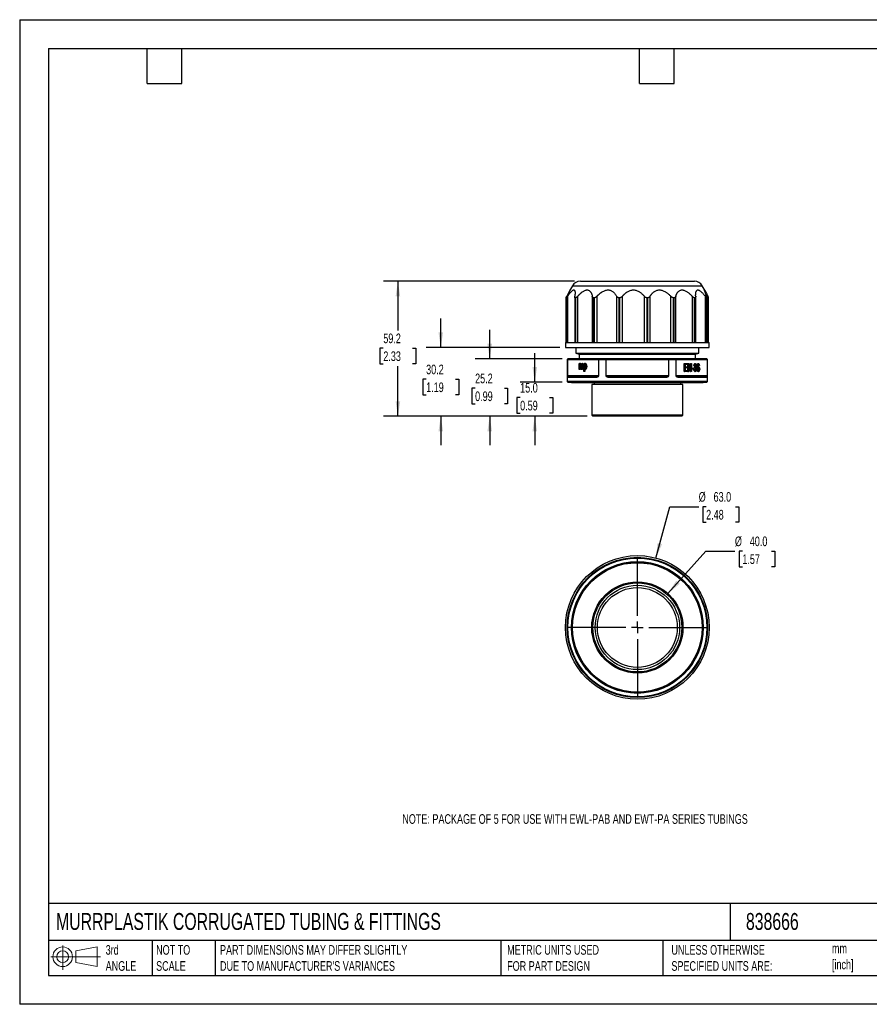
# Model space of a CAD drawing. Header units: millimetres. Extents: x 0 to 559, y 0 to 432.
# Tile 1 of 5: x 0 to 373, y 0 to 432. Entities that reach past the tile are written whole.
import ezdxf

# ---------------------------------------------------------------- set-up
doc = ezdxf.new("R2010")
doc.units = ezdxf.units.MM
doc.header["$LTSCALE"] = 2
doc.linetypes.add('CENTERX2', pattern=[20.32, 12.7, -2.54, 2.54, -2.54])
doc.layers.add('CENTER', color=40, linetype='CENTERX2')
doc.layers.add('DIMENSIONS', color=140, linetype='Continuous', lineweight=25)
doc.layers.add('TEXT', color=140, linetype='Continuous', lineweight=25)
doc.styles.add('SLDTEXTSTYLE0', font='TXT', dxfattribs={"width": 0.7})
doc.dimstyles.new('SLDDIMSTYLE0', dxfattribs={"dimtxt": 4.316016, "dimasz": 6.604, "dimexe": 0, "dimexo": 0.0625, "dimgap": 1.079004, "dimtad": 0, "dimtih": 1, "dimtoh": 1, "dimdec": 1, "dimrnd": 1e-09, "dimzin": 4, "dimdsep": 46, "dimtxsty": 'SLDTEXTSTYLE0', "dimsah": 1, "dimcen": 0, "dimadec": 0, "dimazin": 1, "dimtfac": 1, "dimtdec": 1, "dimtofl": 0, "dimtmove": 0, "dimatfit": 3, "dimfxl": 0, "dimfrac": 2, "dimtolj": 1, "dimtzin": 12, "dimarcsym": 0})
doc.dimstyles.new('SLDDIMSTYLE1', dxfattribs={"dimtxt": 4.316016, "dimasz": 6.604, "dimexe": 0, "dimexo": 0.0625, "dimgap": 1.079004, "dimtad": 0, "dimtih": 1, "dimtoh": 1, "dimdec": 1, "dimrnd": 1e-09, "dimzin": 4, "dimdsep": 46, "dimtxsty": 'SLDTEXTSTYLE0', "dimsah": 1, "dimcen": 0.09, "dimadec": 0, "dimazin": 1, "dimtfac": 1, "dimtdec": 1, "dimtmove": 0, "dimatfit": 0, "dimfxl": 0, "dimfrac": 2, "dimtolj": 1, "dimtzin": 12, "dimarcsym": 0})
doc.dimstyles.new('SLDDIMSTYLE2', dxfattribs={"dimtxt": 4.316016, "dimasz": 6.604, "dimexe": 0, "dimexo": 0.0625, "dimgap": 1.079004, "dimtad": 0, "dimtih": 1, "dimtoh": 1, "dimdec": 1, "dimrnd": 1e-09, "dimzin": 12, "dimdsep": 46, "dimtxsty": 'SLDTEXTSTYLE0', "dimsah": 1, "dimcen": 0.09, "dimadec": 0, "dimazin": 3, "dimtfac": 1, "dimtdec": 1, "dimtmove": 0, "dimatfit": 0, "dimfxl": 0, "dimfrac": 2, "dimtolj": 1, "dimtzin": 12, "dimarcsym": 0})
doc.dimstyles.new('SLDDIMSTYLE3', dxfattribs={"dimtxt": 4.316016, "dimasz": 6.604, "dimexe": 0, "dimexo": 0.0625, "dimgap": 1.079004, "dimtad": 0, "dimtih": 1, "dimtoh": 1, "dimdec": 1, "dimrnd": 1e-09, "dimzin": 12, "dimdsep": 46, "dimtxsty": 'SLDTEXTSTYLE0', "dimsah": 1, "dimcen": 0.09, "dimadec": 0, "dimazin": 3, "dimtfac": 1, "dimtdec": 1, "dimtofl": 0, "dimtmove": 0, "dimatfit": 3, "dimfxl": 0, "dimfrac": 2, "dimtolj": 1, "dimtzin": 12, "dimarcsym": 0})

# ---------------------------------------------------------------- blocks, each defined once
blk = doc.blocks.new('Block11')
at = {"color": 7, "linetype": 'Continuous', "lineweight": 18}
for p, q in [((5.18, 10.62), (5.18, 0)), ((10.96, 8.33), (20.35, 10.06)), ((20.35, 10.06), (20.35, 1.46)), ((0, 5.76), (21.75, 5.76)), ((10.96, 3.19), (10.96, 8.33)), ((10.96, 3.19), (20.35, 1.46))]:
    blk.add_line(p, q, dxfattribs=at)
for radius in [4.3, 2.57]:
    blk.add_circle((5.18, 5.76), radius, dxfattribs=at)
blk = doc.blocks.new('Block12')
at = {"color": 7, "linetype": 'Continuous'}
blk.add_blockref('Block11', (0, 0), dxfattribs=at)
blk = doc.blocks.new('_D')
at = {"layer": 'DIMENSIONS'}
for p, q in [((284.19, 180.16), (300.88, 198.73)), ((300.88, 198.73), (313.58, 198.73)), ((316.84, 198.73), (315.39, 198.73)), ((315.39, 198.73), (315.39, 191.87)), ((329.67, 198.73), (331.11, 198.73)), ((331.11, 198.73), (331.11, 191.87)), ((315.39, 191.87), (316.84, 191.87)), ((331.11, 191.87), (329.67, 191.87))]:
    blk.add_line(p, q, dxfattribs=at)
blk.add_solid([(284.19, 180.16), (289.36, 184.39), (287.85, 185.75)], dxfattribs=at)
at = {"layer": 'DIMENSIONS', "char_height": 4.233, "attachment_point": 1, "style": 'SLDTEXTSTYLE0'}
for s, insert in [('%%c', (313.58, 205.16)), ('40.0', (320.1, 205.16)), ('1.57', (316.84, 197.33))]:
    blk.add_mtext(s, dxfattribs=dict(at, insert=insert))
blk = doc.blocks.new('_D_1')
at = {"layer": 'DIMENSIONS'}
for p, q in [((278.97, 195.71), (285.01, 218.24)), ((285.01, 218.24), (297.71, 218.24)), ((300.97, 218.24), (299.52, 218.24)), ((299.52, 218.24), (299.52, 211.38)), ((313.8, 218.24), (315.24, 218.24)), ((315.24, 218.24), (315.24, 211.38)), ((299.52, 211.38), (300.97, 211.38)), ((315.24, 211.38), (313.8, 211.38))]:
    blk.add_line(p, q, dxfattribs=at)
blk.add_solid([(278.97, 195.71), (281.66, 201.82), (279.7, 202.35)], dxfattribs=at)
at = {"layer": 'DIMENSIONS', "char_height": 4.233, "attachment_point": 1, "style": 'SLDTEXTSTYLE0'}
for s, insert in [('%%c', (297.71, 224.66)), ('63.0', (304.23, 224.66)), ('2.48', (300.97, 216.84))]:
    blk.add_mtext(s, dxfattribs=dict(at, insert=insert))
blk = doc.blocks.new('SW_CENTERMARKSYMBOL_0')
at = {"layer": 'CENTER', "color": 0}
for p, q in [((0, 5.08), (0, 34.04)), ((-5.08, 0), (-34.04, 0)), ((0, 0), (-2.54, 0)), ((0, 0), (0, 2.54)), ((0, 0), (0, -2.54)), ((0, 0), (2.54, 0)), ((5.08, 0), (34.04, 0)), ((0, -5.08), (0, -34.04))]:
    blk.add_line(p, q, dxfattribs=at)
blk = doc.blocks.new('_D_2')
at = {"layer": 'DIMENSIONS'}
for p, q in [((225.84, 272.88), (225.84, 285.58)), ((237.83, 272.88), (219.49, 272.88)), ((219.42, 266.1), (217.97, 266.1)), ((217.97, 266.1), (217.97, 259.24)), ((232.25, 266.1), (233.7, 266.1)), ((233.7, 266.1), (233.7, 259.24)), ((217.97, 259.24), (219.42, 259.24)), ((233.7, 259.24), (232.25, 259.24)), ((248.78, 257.88), (219.49, 257.88)), ((225.84, 257.88), (225.84, 245.18))]:
    blk.add_line(p, q, dxfattribs=at)
for points in [[(225.84, 272.88), (226.85, 279.49), (224.82, 279.49)], [(225.84, 257.88), (224.82, 251.28), (226.85, 251.28)]]:
    blk.add_solid(points, dxfattribs=at)
at = {"layer": 'DIMENSIONS', "char_height": 4.233, "attachment_point": 1, "style": 'SLDTEXTSTYLE0'}
for s, insert in [('15.0', (219.42, 272.52)), ('0.59', (219.42, 264.69))]:
    blk.add_mtext(s, dxfattribs=dict(at, insert=insert))
blk = doc.blocks.new('_D_3')
at = {"layer": 'DIMENSIONS'}
for p, q in [((206.09, 283.08), (206.09, 295.78)), ((237.88, 283.08), (199.74, 283.08)), ((199.68, 270.18), (198.23, 270.18)), ((198.23, 270.18), (198.23, 263.32)), ((212.5, 270.18), (213.95, 270.18)), ((213.95, 270.18), (213.95, 263.32)), ((198.23, 263.32), (199.68, 263.32)), ((213.95, 263.32), (212.5, 263.32)), ((248.78, 257.88), (199.74, 257.88)), ((206.09, 257.88), (206.09, 245.18))]:
    blk.add_line(p, q, dxfattribs=at)
for points in [[(206.09, 283.08), (207.11, 289.69), (205.07, 289.69)], [(206.09, 257.88), (205.07, 251.28), (207.11, 251.28)]]:
    blk.add_solid(points, dxfattribs=at)
at = {"layer": 'DIMENSIONS', "char_height": 4.233, "attachment_point": 1, "style": 'SLDTEXTSTYLE0'}
for s, insert in [('25.2', (199.68, 276.61)), ('0.99', (199.68, 268.78))]:
    blk.add_mtext(s, dxfattribs=dict(at, insert=insert))
blk = doc.blocks.new('_D_4')
at = {"layer": 'DIMENSIONS'}
for p, q in [((184.62, 288.08), (184.62, 300.78)), ((236.78, 288.08), (178.27, 288.08)), ((178.21, 274.12), (176.76, 274.12)), ((176.76, 274.12), (176.76, 267.26)), ((191.04, 274.12), (192.49, 274.12)), ((192.49, 274.12), (192.49, 267.26)), ((176.76, 267.26), (178.21, 267.26)), ((192.49, 267.26), (191.04, 267.26)), ((248.78, 257.88), (178.27, 257.88)), ((184.62, 257.88), (184.62, 245.18))]:
    blk.add_line(p, q, dxfattribs=at)
for points in [[(184.62, 288.08), (185.64, 294.69), (183.61, 294.69)], [(184.62, 257.88), (183.61, 251.28), (185.64, 251.28)]]:
    blk.add_solid(points, dxfattribs=at)
at = {"layer": 'DIMENSIONS', "char_height": 4.233, "attachment_point": 1, "style": 'SLDTEXTSTYLE0'}
for s, insert in [('30.2', (178.21, 280.54)), ('1.19', (178.21, 272.71))]:
    blk.add_mtext(s, dxfattribs=dict(at, insert=insert))
blk = doc.blocks.new('_D_5')
at = {"layer": 'DIMENSIONS'}
for p, q in [((243.28, 317.08), (159.49, 317.08)), ((165.84, 317.08), (165.84, 295.57)), ((159.42, 287.74), (157.97, 287.74)), ((157.97, 287.74), (157.97, 280.89)), ((172.25, 287.74), (173.7, 287.74)), ((173.7, 287.74), (173.7, 280.89)), ((157.97, 280.89), (159.42, 280.89)), ((173.7, 280.89), (172.25, 280.89)), ((165.84, 257.88), (165.84, 279.92)), ((248.78, 257.88), (159.49, 257.88))]:
    blk.add_line(p, q, dxfattribs=at)
for points in [[(165.84, 317.08), (164.82, 310.48), (166.85, 310.48)], [(165.84, 257.88), (166.85, 264.49), (164.82, 264.49)]]:
    blk.add_solid(points, dxfattribs=at)
at = {"layer": 'DIMENSIONS', "char_height": 4.233, "attachment_point": 1, "style": 'SLDTEXTSTYLE0'}
for s, insert in [('59.2', (159.42, 294.17)), ('2.33', (159.42, 286.34))]:
    blk.add_mtext(s, dxfattribs=dict(at, insert=insert))

msp = doc.modelspace()

# ---------------------------------------------------------------- linework, layer by layer
at = {"color": 7, "linetype": 'Continuous'}
for p, q in [((0, 431.81), (0, 0.01)), ((0, 431.81), (558.8, 431.81)), ((558.8, 0.01), (0, 0.01))]:
    msp.add_line(p, q, dxfattribs=at)
for p, q in [((245.82, 317.08), (295.82, 317.08)), ((242.36, 315.08), (241.12, 312.94)), ((242.36, 315.08), (299.28, 315.08)), ((300.52, 312.94), (299.28, 315.08)), ((239.59, 309.87), (239.59, 290.28)), ((239.61, 309.83), (239.6, 309.87)), ((239.61, 309.83), (239.63, 309.83)), ((239.61, 290.28), (239.61, 309.83)), ((239.63, 309.83), (239.63, 290.28)), ((240.26, 290.28), (240.26, 310.57)), ((243.35, 310.27), (243.35, 290.28)), ((243.63, 309.83), (243.68, 309.83)), ((243.63, 290.28), (243.63, 309.83)), ((243.68, 309.83), (243.68, 290.28)), ((244.72, 290.28), (244.72, 310.57)), ((251.04, 310.57), (251.04, 290.28)), ((251.78, 309.83), (251.87, 309.83)), ((251.78, 290.28), (251.78, 309.83)), ((251.87, 309.83), (251.87, 290.28)), ((253.16, 290.28), (253.16, 310.57)), ((261.72, 310.57), (261.72, 290.28)), ((262.84, 309.83), (262.94, 309.83)), ((262.84, 290.28), (262.84, 309.83)), ((262.94, 309.83), (262.94, 290.28)), ((264.29, 290.28), (264.29, 310.57)), ((273.78, 310.57), (273.78, 290.28)), ((275.1, 309.83), (275.21, 309.83)), ((275.1, 290.28), (275.1, 309.83)), ((275.21, 309.83), (275.21, 290.28)), ((276.41, 290.28), (276.41, 310.57)), ((285.39, 310.57), (285.39, 290.28)), ((286.72, 309.83), (286.81, 309.83)), ((286.72, 290.28), (286.72, 309.83)), ((286.81, 309.83), (286.81, 290.28)), ((287.68, 290.28), (287.68, 310.57)), ((294.78, 310.57), (294.78, 290.28)), ((295.92, 309.83), (295.98, 309.83)), ((295.92, 290.28), (295.92, 309.83)), ((295.98, 309.83), (295.98, 290.28)), ((296.38, 290.28), (296.38, 310.49)), ((300.53, 310.57), (300.53, 290.28)), ((301.29, 309.83), (301.32, 309.83)), ((301.29, 290.28), (301.29, 309.83)), ((301.32, 309.83), (301.32, 290.28)), ((301.38, 290.28), (301.38, 309.94)), ((301.75, 310.57), (301.75, 290.28)), ((302.05, 290.28), (302.05, 309.87)), ((239.32, 290.28), (239.32, 288.08)), ((239.32, 290.28), (239.61, 290.28)), ((239.63, 290.28), (243.63, 290.28)), ((243.68, 290.28), (251.78, 290.28)), ((251.87, 290.28), (262.84, 290.28)), ((262.94, 290.28), (275.1, 290.28)), ((275.21, 290.28), (286.72, 290.28)), ((286.81, 290.28), (295.92, 290.28)), ((295.98, 290.28), (301.29, 290.28)), ((301.32, 290.28), (302.32, 290.28)), ((302.32, 288.08), (302.32, 290.28)), ((239.32, 288.08), (302.32, 288.08)), ((243.82, 288.08), (243.82, 285.49)), ((243.82, 285.49), (245.32, 285.08)), ((243.82, 285.49), (270.82, 285.49)), ((245.32, 285.08), (245.32, 283.08)), ((245.32, 285.08), (270.82, 285.08)), ((270.82, 285.49), (297.82, 285.49)), ((270.82, 285.08), (296.32, 285.08)), ((296.32, 285.08), (297.82, 285.49)), ((296.32, 283.08), (296.32, 285.08)), ((297.82, 285.49), (297.82, 288.08)), ((240.07, 282.78), (240.07, 273.18)), ((240.07, 282.78), (240.12, 282.78)), ((240.12, 282.78), (240.12, 275.68)), ((240.12, 282.78), (240.16, 282.78)), ((240.16, 275.68), (240.16, 282.78)), ((240.16, 282.78), (253.85, 282.78)), ((240.42, 283.08), (240.37, 283.08)), ((254.11, 283.08), (240.42, 283.08)), ((245.29, 278.42), (245.29, 280.96)), ((245.29, 280.96), (245.49, 280.96)), ((245.49, 280.96), (245.49, 280.6)), ((245.66, 280.96), (245.49, 280.96)), ((245.66, 280.96), (245.66, 280.88)), ((246.04, 281.02), (245.87, 281.02)), ((246.79, 281.02), (246.62, 281.02)), ((247.33, 277.45), (247.33, 280.96)), ((247.33, 280.96), (247.53, 280.96)), ((247.53, 280.96), (247.53, 280.63)), ((247.7, 280.96), (247.53, 280.96)), ((247.7, 280.96), (247.7, 280.9)), ((248.07, 281.02), (247.9, 281.02)), ((253.85, 282.78), (253.85, 275.68)), ((253.85, 282.78), (253.94, 282.78)), ((253.94, 275.68), (253.94, 282.78)), ((253.94, 282.78), (257, 282.78)), ((257.13, 283.08), (254.11, 283.08)), ((257, 282.78), (257, 275.68)), ((257, 282.78), (257.13, 282.78)), ((257.13, 283.08), (257.13, 282.78)), ((284.51, 283.08), (257.13, 283.08)), ((257.13, 275.68), (257.13, 282.78)), ((257.13, 282.78), (284.51, 282.78)), ((284.51, 282.78), (284.51, 283.08)), ((287.53, 283.08), (284.51, 283.08)), ((284.51, 282.78), (284.51, 275.68)), ((284.51, 282.78), (284.64, 282.78)), ((284.64, 275.68), (284.64, 282.78)), ((284.64, 282.78), (287.7, 282.78)), ((301.22, 283.08), (287.53, 283.08)), ((287.7, 282.78), (287.7, 275.68)), ((287.7, 282.78), (287.79, 282.78)), ((287.79, 275.68), (287.79, 282.78)), ((287.79, 282.78), (301.48, 282.78)), ((291.36, 277.51), (291.36, 281.01)), ((291.36, 281.01), (291.54, 281.01)), ((291.54, 277.51), (291.54, 281.01)), ((291.54, 281.01), (292.8, 281.01)), ((292.8, 281.01), (292.8, 280.59)), ((293, 277.51), (293, 281.01)), ((293, 281.01), (293.17, 281.01)), ((293.17, 277.51), (293.17, 281.01)), ((293.17, 281.01), (293.41, 281.01)), ((293.41, 281.01), (293.41, 279.57)), ((294.14, 279.57), (294.14, 281.01)), ((294.14, 281.01), (294.31, 281.01)), ((294.31, 279.57), (294.31, 281.01)), ((294.31, 281.01), (294.54, 281.01)), ((294.54, 281.01), (294.54, 277.51)), ((296.03, 281.02), (296.21, 281.02)), ((297.46, 281.02), (297.63, 281.02)), ((301.27, 283.08), (301.22, 283.08)), ((301.48, 282.78), (301.48, 275.68)), ((301.48, 282.78), (301.52, 282.78)), ((301.52, 275.68), (301.52, 282.78)), ((301.52, 282.78), (301.57, 282.78)), ((301.57, 273.18), (301.57, 282.78)), ((245.51, 278.42), (245.29, 278.42)), ((245.51, 279.74), (245.51, 278.42)), ((245.68, 279.74), (245.51, 279.74)), ((245.68, 278.42), (245.51, 278.42)), ((245.68, 279.74), (245.68, 278.42)), ((246.05, 278.42), (246.05, 280.07)), ((246.26, 278.42), (246.05, 278.42)), ((246.26, 279.9), (246.26, 278.42)), ((246.44, 279.9), (246.26, 279.9)), ((246.44, 278.42), (246.26, 278.42)), ((246.44, 279.9), (246.44, 278.42)), ((246.8, 278.42), (246.8, 280.02)), ((247.01, 278.42), (246.8, 278.42)), ((247.01, 280.16), (247.01, 278.42)), ((247.19, 280.16), (247.01, 280.16)), ((247.19, 278.42), (247.01, 278.42)), ((247.19, 280.16), (247.19, 278.42)), ((247.55, 277.45), (247.33, 277.45)), ((247.7, 279.68), (247.53, 279.68)), ((247.55, 278.69), (247.55, 277.45)), ((247.72, 277.45), (247.55, 277.45)), ((247.72, 278.46), (247.72, 277.45)), ((248.05, 278.37), (247.88, 278.37)), ((248.61, 279.71), (248.43, 279.71)), ((291.36, 277.51), (291.54, 277.51)), ((292.84, 277.51), (291.54, 277.51)), ((292.8, 280.59), (291.77, 280.59)), ((291.77, 280.59), (291.77, 279.52)), ((291.77, 279.52), (292.74, 279.52)), ((292.74, 279.11), (291.77, 279.11)), ((291.77, 279.11), (291.77, 277.92)), ((291.77, 277.92), (292.84, 277.92)), ((292.74, 279.52), (292.74, 279.11)), ((292.84, 277.92), (292.84, 277.51)), ((293, 277.51), (293.17, 277.51)), ((293.41, 277.51), (293.17, 277.51)), ((293.41, 279.57), (294.31, 279.57)), ((294.31, 279.16), (293.41, 279.16)), ((293.41, 279.16), (293.41, 277.51)), ((294.14, 277.51), (294.14, 279.16)), ((294.14, 277.51), (294.31, 277.51)), ((294.31, 277.51), (294.31, 279.16)), ((294.54, 277.51), (294.31, 277.51)), ((294.64, 278.56), (294.64, 278.99)), ((294.64, 278.99), (294.82, 278.99)), ((294.64, 278.56), (294.82, 278.56)), ((294.82, 278.56), (294.82, 278.99)), ((294.82, 278.99), (295.48, 278.99)), ((295.48, 278.56), (294.82, 278.56)), ((295.48, 278.99), (295.48, 278.56)), ((295.48, 278.44), (295.7, 278.49)), ((295.48, 278.44), (295.66, 278.44)), ((295.72, 280.04), (295.51, 280.11)), ((295.51, 280.11), (295.68, 280.11)), ((295.66, 278.44), (295.87, 278.49)), ((295.89, 280.04), (295.68, 280.11)), ((295.7, 278.49), (295.87, 278.49)), ((295.72, 280.04), (295.89, 280.04)), ((295.91, 279.17), (295.93, 279.54)), ((295.91, 279.17), (296.08, 279.17)), ((295.93, 279.54), (296.1, 279.54)), ((296.04, 277.45), (296.21, 277.45)), ((296.08, 279.17), (296.1, 279.54)), ((296.32, 280.12), (296.5, 280.12)), ((296.4, 278.53), (296.58, 278.53)), ((296.83, 279.15), (297.01, 279.15)), ((297.02, 280.62), (297.19, 280.62)), ((297.44, 277.45), (297.61, 277.45)), ((297.47, 279.78), (297.65, 279.78)), ((297.66, 280.48), (297.84, 280.48)), ((297.75, 280.11), (297.92, 280.11)), ((297.77, 278.62), (297.94, 278.62)), ((298.13, 280.15), (297.92, 280.11)), ((301.57, 273.18), (240.07, 273.18)), ((240.16, 275.68), (240.12, 275.68)), ((253.85, 275.68), (240.16, 275.68)), ((240.23, 275.08), (252.78, 275.08)), ((240.37, 272.88), (301.27, 272.88)), ((252.96, 275.38), (240.53, 275.38)), ((242.12, 272.68), (299.52, 272.68)), ((251.82, 272.68), (251.82, 271.88)), ((253.06, 275.39), (252.96, 275.38)), ((253.85, 275.68), (253.94, 275.68)), ((257.13, 275.68), (257, 275.68)), ((284.51, 275.68), (257.13, 275.68)), ((258.27, 275.08), (283.37, 275.08)), ((283.24, 275.38), (258.4, 275.38)), ((284.64, 275.68), (284.51, 275.68)), ((287.79, 275.68), (287.7, 275.68)), ((301.48, 275.68), (287.79, 275.68)), ((301.11, 275.38), (288.68, 275.38)), ((288.86, 275.08), (301.41, 275.08)), ((289.82, 271.88), (289.82, 272.68)), ((301.15, 275.39), (301.11, 275.38)), ((301.16, 275.39), (301.16, 275.39)), ((301.48, 275.68), (301.52, 275.68)), ((250.82, 271.88), (250.82, 258.38)), ((290.82, 271.88), (250.82, 271.88)), ((290.82, 258.38), (290.82, 271.88)), ((250.82, 258.38), (251.32, 257.88)), ((290.82, 258.38), (250.82, 258.38)), ((290.32, 257.88), (251.32, 257.88)), ((290.32, 257.88), (290.82, 258.38))]:
    msp.add_line(p, q)
at = {"flags": 128}
for points in [[(254.11, 283.08), (254.08, 283.08), (254.05, 283.06), (254.02, 283.03), (253.99, 283), (253.97, 282.95), (253.96, 282.9), (253.95, 282.84), (253.94, 282.78)], [(257, 282.78), (257, 282.84), (257.01, 282.9), (257.02, 282.95), (257.04, 283), (257.06, 283.03), (257.08, 283.06), (257.11, 283.08), (257.13, 283.08)], [(284.51, 283.08), (284.53, 283.08), (284.56, 283.06), (284.58, 283.03), (284.6, 283), (284.62, 282.95), (284.63, 282.9), (284.64, 282.84), (284.64, 282.78)], [(287.7, 282.78), (287.69, 282.84), (287.68, 282.9), (287.67, 282.95), (287.65, 283), (287.62, 283.03), (287.59, 283.06), (287.56, 283.08), (287.53, 283.08)], [(258.4, 275.38), (258.37, 275.38), (258.35, 275.36), (258.33, 275.33), (258.31, 275.3), (258.29, 275.25), (258.28, 275.2), (258.28, 275.14), (258.27, 275.08)], [(283.37, 275.08), (283.36, 275.14), (283.36, 275.2), (283.35, 275.25), (283.33, 275.3), (283.31, 275.33), (283.29, 275.36), (283.27, 275.38), (283.24, 275.38)], [(288.68, 275.38), (288.72, 275.38), (288.75, 275.36), (288.78, 275.33), (288.81, 275.3), (288.83, 275.25), (288.85, 275.2), (288.86, 275.14), (288.86, 275.08)]]:
    msp.add_lwpolyline(points, dxfattribs=at)
for radius in [31.5, 30.75, 30.45, 28.9, 28.7, 28.6, 28.4, 20, 19.5, 18.5, 17.5]:
    msp.add_circle((270.82, 165.28), radius)
for centre, radius, start, end in [((245.82, 313.08), 4, 90, 150), ((295.82, 313.08), 4, 30, 90), ((240.37, 282.78), 0.3, 90, 180), ((240.42, 282.78), 0.3, 90.0472, 180.0471), ((240.44, 282.8), 0.282, 94.4019, 183.8113), ((254.13, 282.8), 0.282, 94.4019, 183.8113), ((287.51, 282.8), 0.282, 356.1887, 85.5981), ((301.2, 282.8), 0.282, 356.1887, 85.5981), ((301.22, 282.78), 0.3, 359.9529, 89.9528), ((301.27, 282.78), 0.3, 0, 90), ((240.37, 273.18), 0.3, 180, 270), ((240.53, 275.09), 0.299, 90.1536, 180.1527), ((242.12, 272.88), 0.2, 180, 270), ((253.07, 275.13), 0.291, 120.1688, 188.3825), ((299.52, 272.88), 0.2, 270, 0), ((301.11, 275.09), 0.299, 359.8473, 89.8464), ((301.27, 273.18), 0.3, 270, 0)]:
    msp.add_arc(centre, radius, start, end)
for points, knots in [([(241.12, 312.94), (241.11, 312.93), (241.07, 312.87), (240.99, 312.71), (240.78, 312.33), (240.43, 311.64), (240.08, 310.94), (239.89, 310.57)], [0, 0, 0, 0, 0.021392, 0.139907, 0.26332, 0.610193, 1, 1, 1, 1]), ([(240.26, 310.57), (240.32, 310.66), (240.44, 310.83), (240.62, 311.08), (240.8, 311.32), (240.97, 311.54), (241.13, 311.75), (241.29, 311.95), (241.45, 312.13), (241.6, 312.31), (241.82, 312.55), (242.09, 312.82), (242.42, 313.08), (242.71, 313.25), (242.96, 313.31), (243.17, 313.25), (243.32, 313.08), (243.43, 312.82), (243.49, 312.51), (243.51, 312.17), (243.51, 311.83), (243.49, 311.45), (243.45, 311.03), (243.4, 310.73), (243.38, 310.57)], [0, 0, 0, 0, 0.031398, 0.061952, 0.091695, 0.120665, 0.148899, 0.17644, 0.203335, 0.229633, 0.255389, 0.318814, 0.378887, 0.440241, 0.499955, 0.559843, 0.621099, 0.681143, 0.744591, 0.791194, 0.839765, 0.890595, 0.943935, 1, 1, 1, 1]), ([(244.72, 310.57), (244.8, 310.66), (244.96, 310.83), (245.19, 311.08), (245.43, 311.32), (245.65, 311.54), (245.88, 311.75), (246.1, 311.95), (246.32, 312.13), (246.54, 312.31), (246.86, 312.55), (247.28, 312.82), (247.8, 313.08), (248.3, 313.25), (248.79, 313.31), (249.24, 313.25), (249.63, 313.08), (249.99, 312.82), (250.26, 312.51), (250.48, 312.17), (250.65, 311.83), (250.8, 311.45), (250.94, 311.03), (251.01, 310.73), (251.04, 310.57)], [0, 0, 0, 0, 0.031404, 0.061964, 0.091712, 0.120684, 0.148919, 0.176461, 0.203355, 0.229651, 0.255403, 0.318801, 0.378901, 0.440218, 0.499969, 0.559878, 0.621105, 0.681141, 0.744594, 0.7912, 0.839773, 0.890602, 0.943939, 1, 1, 1, 1]), ([(253.16, 310.57), (253.25, 310.66), (253.41, 310.83), (253.67, 311.08), (253.92, 311.32), (254.17, 311.54), (254.42, 311.75), (254.67, 311.95), (254.92, 312.13), (255.17, 312.31), (255.54, 312.55), (256.04, 312.82), (256.68, 313.08), (257.33, 313.25), (257.97, 313.31), (258.59, 313.25), (259.17, 313.08), (259.71, 312.82), (260.16, 312.51), (260.54, 312.17), (260.86, 311.83), (261.16, 311.45), (261.45, 311.03), (261.63, 310.73), (261.72, 310.57)], [0, 0, 0, 0, 0.031415, 0.061983, 0.091736, 0.120711, 0.148946, 0.176486, 0.203375, 0.229663, 0.255405, 0.318791, 0.378904, 0.440207, 0.499979, 0.559874, 0.621106, 0.681151, 0.744596, 0.791199, 0.83977, 0.890599, 0.943937, 1, 1, 1, 1]), ([(264.29, 310.57), (264.36, 310.66), (264.52, 310.83), (264.75, 311.08), (264.99, 311.32), (265.22, 311.54), (265.46, 311.75), (265.7, 311.95), (265.94, 312.13), (266.19, 312.31), (266.56, 312.55), (267.06, 312.82), (267.72, 313.08), (268.4, 313.25), (269.1, 313.31), (269.8, 313.25), (270.48, 313.08), (271.13, 312.82), (271.68, 312.51), (272.17, 312.17), (272.58, 311.83), (272.99, 311.45), (273.4, 311.03), (273.65, 310.73), (273.78, 310.57)], [0, 0, 0, 0, 0.031419, 0.061991, 0.091746, 0.120723, 0.14896, 0.176499, 0.203387, 0.229674, 0.255414, 0.318794, 0.378912, 0.440194, 0.499997, 0.559877, 0.62111, 0.681157, 0.744599, 0.7912, 0.83977, 0.890598, 0.943937, 1, 1, 1, 1]), ([(276.41, 310.57), (276.47, 310.66), (276.58, 310.83), (276.76, 311.08), (276.94, 311.32), (277.13, 311.54), (277.32, 311.75), (277.51, 311.95), (277.71, 312.13), (277.91, 312.31), (278.22, 312.55), (278.65, 312.82), (279.23, 313.08), (279.85, 313.25), (280.5, 313.31), (281.17, 313.25), (281.84, 313.08), (282.5, 312.82), (283.08, 312.51), (283.59, 312.17), (284.04, 311.83), (284.49, 311.45), (284.95, 311.03), (285.24, 310.73), (285.39, 310.57)], [0, 0, 0, 0, 0.0313975, 0.0619516, 0.0916952, 0.1206645, 0.1488986, 0.1764401, 0.2033351, 0.2296334, 0.2553886, 0.318814, 0.3788866, 0.4402411, 0.499955, 0.5598433, 0.621099, 0.6811428, 0.7445906, 0.7911941, 0.8397655, 0.8905955, 0.9439352, 1, 1, 1, 1]), ([(287.68, 310.57), (287.71, 310.66), (287.77, 310.83), (287.86, 311.08), (287.96, 311.32), (288.07, 311.54), (288.18, 311.75), (288.3, 311.95), (288.42, 312.13), (288.55, 312.31), (288.75, 312.55), (289.04, 312.82), (289.46, 313.08), (289.92, 313.25), (290.43, 313.31), (290.97, 313.25), (291.52, 313.08), (292.09, 312.82), (292.6, 312.51), (293.07, 312.17), (293.49, 311.83), (293.91, 311.45), (294.35, 311.03), (294.64, 310.73), (294.78, 310.57)], [0, 0, 0, 0, 0.031404, 0.061964, 0.091712, 0.120684, 0.148919, 0.176461, 0.203355, 0.229651, 0.255403, 0.318801, 0.378901, 0.440218, 0.499969, 0.559878, 0.621105, 0.681141, 0.744594, 0.7912, 0.839773, 0.890602, 0.943939, 1, 1, 1, 1]), ([(296.38, 310.57), (296.38, 310.66), (296.37, 310.83), (296.37, 311.08), (296.38, 311.32), (296.39, 311.54), (296.4, 311.75), (296.43, 311.95), (296.46, 312.13), (296.49, 312.31), (296.56, 312.55), (296.67, 312.82), (296.85, 313.08), (297.08, 313.25), (297.36, 313.31), (297.69, 313.25), (298.05, 313.08), (298.44, 312.82), (298.81, 312.51), (299.16, 312.17), (299.48, 311.83), (299.82, 311.45), (300.17, 311.03), (300.4, 310.73), (300.53, 310.57)], [0, 0, 0, 0, 0.031415, 0.061983, 0.091736, 0.120711, 0.148946, 0.176486, 0.203375, 0.229663, 0.255405, 0.318791, 0.378904, 0.440207, 0.499979, 0.559874, 0.621106, 0.681151, 0.744596, 0.791199, 0.83977, 0.890599, 0.943937, 1, 1, 1, 1]), ([(301.19, 310.57), (301.16, 310.66), (301.09, 310.83), (300.99, 311.08), (300.9, 311.32), (300.81, 311.54), (300.73, 311.75), (300.66, 311.95), (300.59, 312.13), (300.53, 312.31), (300.45, 312.55), (300.35, 312.82), (300.28, 313.08), (300.25, 313.25), (300.26, 313.31), (300.33, 313.25), (300.44, 313.08), (300.59, 312.82), (300.76, 312.51), (300.94, 312.17), (301.11, 311.83), (301.3, 311.45), (301.52, 311.03), (301.67, 310.73), (301.75, 310.57)], [0, 0, 0, 0, 0.031419, 0.061991, 0.091746, 0.120723, 0.14896, 0.176499, 0.203387, 0.229674, 0.255414, 0.318794, 0.378912, 0.440194, 0.499997, 0.559877, 0.62111, 0.681157, 0.744599, 0.7912, 0.83977, 0.890598, 0.943937, 1, 1, 1, 1]), ([(239.6, 309.88), (239.6, 309.9), (239.6, 309.92), (239.62, 309.96), (239.64, 310.04), (239.7, 310.16), (239.78, 310.35), (239.85, 310.5), (239.89, 310.57)], [0, 0, 0, 0, 0.088715, 0.180223, 0.274945, 0.492309, 0.733171, 1, 1, 1, 1]), ([(240.26, 310.57), (240.23, 310.53), (240.17, 310.45), (240.08, 310.33), (240.01, 310.23), (239.94, 310.14), (239.88, 310.07), (239.82, 310), (239.76, 309.93), (239.7, 309.87), (239.66, 309.83), (239.64, 309.83), (239.63, 309.83)], [0, 0, 0, 0, 0.11172, 0.217669, 0.318083, 0.413243, 0.503474, 0.551508, 0.671186, 0.784667, 0.893638, 1, 1, 1, 1]), ([(243.63, 309.83), (243.61, 309.83), (243.58, 309.83), (243.54, 309.84), (243.5, 309.86), (243.46, 309.89), (243.43, 309.92), (243.41, 309.97), (243.38, 310.04), (243.35, 310.16), (243.35, 310.35), (243.37, 310.5), (243.38, 310.57)], [0, 0, 0, 0, 0.060483, 0.121584, 0.183677, 0.247119, 0.312244, 0.379362, 0.448755, 0.614013, 0.797135, 1, 1, 1, 1]), ([(244.72, 310.57), (244.68, 310.53), (244.61, 310.45), (244.49, 310.33), (244.38, 310.23), (244.28, 310.14), (244.2, 310.07), (244.1, 310), (244, 309.93), (243.88, 309.87), (243.77, 309.83), (243.71, 309.83), (243.68, 309.83)], [0, 0, 0, 0, 0.1117217, 0.2176716, 0.318087, 0.4132466, 0.5034781, 0.5515068, 0.6711878, 0.7846702, 0.8936404, 1, 1, 1, 1]), ([(251.78, 309.83), (251.76, 309.83), (251.71, 309.83), (251.63, 309.84), (251.56, 309.86), (251.49, 309.89), (251.43, 309.92), (251.37, 309.97), (251.29, 310.04), (251.19, 310.16), (251.1, 310.35), (251.06, 310.5), (251.04, 310.57)], [0, 0, 0, 0, 0.060483, 0.121584, 0.183677, 0.247119, 0.312244, 0.379362, 0.448755, 0.614013, 0.797135, 1, 1, 1, 1]), ([(253.16, 310.57), (253.12, 310.53), (253.04, 310.45), (252.91, 310.33), (252.79, 310.23), (252.67, 310.14), (252.56, 310.07), (252.45, 310), (252.32, 309.93), (252.16, 309.87), (252.01, 309.83), (251.92, 309.83), (251.87, 309.83)], [0, 0, 0, 0, 0.11172, 0.217669, 0.318083, 0.413243, 0.503474, 0.551508, 0.671186, 0.784667, 0.893638, 1, 1, 1, 1]), ([(262.84, 309.83), (262.8, 309.83), (262.74, 309.83), (262.65, 309.84), (262.56, 309.86), (262.47, 309.89), (262.38, 309.92), (262.29, 309.97), (262.17, 310.04), (262.02, 310.16), (261.86, 310.35), (261.77, 310.5), (261.72, 310.57)], [0, 0, 0, 0, 0.060483, 0.121584, 0.183677, 0.247119, 0.312244, 0.379362, 0.448755, 0.614013, 0.797135, 1, 1, 1, 1]), ([(264.29, 310.57), (264.25, 310.53), (264.18, 310.45), (264.06, 310.33), (263.94, 310.23), (263.82, 310.14), (263.71, 310.07), (263.59, 310), (263.46, 309.93), (263.28, 309.87), (263.11, 309.83), (263, 309.83), (262.94, 309.83)], [0, 0, 0, 0, 0.111722, 0.217672, 0.318087, 0.413247, 0.503478, 0.551507, 0.671188, 0.78467, 0.89364, 1, 1, 1, 1]), ([(275.1, 309.83), (275.07, 309.83), (275.01, 309.83), (274.91, 309.84), (274.81, 309.86), (274.71, 309.89), (274.61, 309.92), (274.51, 309.97), (274.37, 310.04), (274.19, 310.16), (273.97, 310.35), (273.85, 310.5), (273.78, 310.57)], [0, 0, 0, 0, 0.060483, 0.121584, 0.183677, 0.247119, 0.312244, 0.379362, 0.448755, 0.614013, 0.797135, 1, 1, 1, 1]), ([(276.41, 310.57), (276.38, 310.53), (276.32, 310.45), (276.23, 310.33), (276.13, 310.23), (276.03, 310.14), (275.94, 310.07), (275.84, 310), (275.71, 309.93), (275.55, 309.87), (275.38, 309.83), (275.27, 309.83), (275.21, 309.83)], [0, 0, 0, 0, 0.11172, 0.217669, 0.318083, 0.413243, 0.503474, 0.551508, 0.671186, 0.784667, 0.893638, 1, 1, 1, 1]), ([(286.72, 309.83), (286.69, 309.83), (286.64, 309.83), (286.55, 309.84), (286.46, 309.86), (286.36, 309.89), (286.27, 309.92), (286.17, 309.97), (286.03, 310.04), (285.84, 310.16), (285.61, 310.35), (285.47, 310.5), (285.39, 310.57)], [0, 0, 0, 0, 0.060483, 0.121584, 0.183677, 0.247119, 0.312244, 0.379362, 0.448755, 0.614013, 0.797135, 1, 1, 1, 1]), ([(287.68, 310.57), (287.66, 310.53), (287.63, 310.45), (287.58, 310.33), (287.52, 310.23), (287.45, 310.14), (287.39, 310.07), (287.32, 310), (287.23, 309.93), (287.1, 309.87), (286.96, 309.83), (286.86, 309.83), (286.81, 309.83)], [0, 0, 0, 0, 0.11172, 0.217669, 0.318083, 0.413243, 0.503474, 0.551508, 0.671186, 0.784667, 0.893638, 1, 1, 1, 1]), ([(295.92, 309.83), (295.9, 309.83), (295.86, 309.83), (295.79, 309.84), (295.72, 309.86), (295.65, 309.89), (295.57, 309.92), (295.5, 309.97), (295.38, 310.04), (295.21, 310.16), (295, 310.35), (294.86, 310.5), (294.78, 310.57)], [0, 0, 0, 0, 0.060483, 0.121584, 0.183677, 0.247119, 0.312244, 0.379362, 0.448755, 0.614013, 0.797135, 1, 1, 1, 1]), ([(296.38, 310.57), (296.38, 310.53), (296.39, 310.45), (296.38, 310.33), (296.37, 310.23), (296.34, 310.14), (296.32, 310.07), (296.29, 310), (296.24, 309.93), (296.17, 309.87), (296.08, 309.83), (296.02, 309.83), (295.98, 309.83)], [0, 0, 0, 0, 0.111722, 0.217672, 0.318087, 0.413247, 0.503478, 0.551507, 0.671188, 0.78467, 0.89364, 1, 1, 1, 1]), ([(301.29, 309.83), (301.28, 309.83), (301.27, 309.83), (301.23, 309.84), (301.2, 309.86), (301.16, 309.89), (301.11, 309.92), (301.06, 309.97), (300.98, 310.04), (300.86, 310.16), (300.7, 310.35), (300.59, 310.5), (300.53, 310.57)], [0, 0, 0, 0, 0.060483, 0.121584, 0.183677, 0.247119, 0.312244, 0.379362, 0.448755, 0.614013, 0.797135, 1, 1, 1, 1]), ([(301.19, 310.57), (301.21, 310.53), (301.24, 310.45), (301.29, 310.33), (301.32, 310.23), (301.35, 310.14), (301.36, 310.07), (301.38, 310), (301.38, 309.93), (301.38, 309.87), (301.36, 309.83), (301.33, 309.83), (301.32, 309.83)], [0, 0, 0, 0, 0.11172, 0.2176686, 0.3180832, 0.4132426, 0.5034743, 0.551508, 0.6711861, 0.7846672, 0.893638, 1, 1, 1, 1]), ([(302.04, 309.87), (302.04, 309.87), (302.05, 309.89), (301.99, 310.04), (301.89, 310.28), (301.8, 310.47), (301.75, 310.57)], [0, 0, 0, 0, 0.081657, 0.38562, 0.671285, 1, 1, 1, 1]), ([(246.04, 281.02), (246.09, 281), (246.17, 280.98), (246.27, 280.88), (246.31, 280.8), (246.32, 280.78)], [0, 0, 0, 0, 0.414304, 0.853423, 1, 1, 1, 1]), ([(247.9, 281.02), (247.95, 281.02), (248.01, 280.97), (248.14, 280.82), (248.2, 280.71), (248.31, 280.44), (248.36, 280.29), (248.42, 279.98), (248.43, 279.83), (248.43, 279.71)], [0, 0, 0, 0, 0.25, 0.25, 0.5, 0.5, 0.75, 0.75, 1, 1, 1, 1]), ([(248.07, 281.02), (248.08, 281.02), (248.1, 281.01), (248.13, 281), (248.16, 280.98), (248.19, 280.96), (248.23, 280.92), (248.28, 280.86), (248.35, 280.75), (248.44, 280.57), (248.51, 280.36), (248.56, 280.16), (248.59, 279.98), (248.6, 279.85), (248.6, 279.76), (248.61, 279.71)], [0, 0, 0, 0, 0.0327986, 0.0670509, 0.103179, 0.141543, 0.1824443, 0.2261316, 0.3512462, 0.4853456, 0.6258101, 0.7657314, 0.8510984, 0.928792, 1, 1, 1, 1]), ([(296.21, 281.02), (296.25, 281.02), (296.31, 280.99), (296.43, 280.88), (296.49, 280.8), (296.6, 280.61), (296.64, 280.5), (296.7, 280.29), (296.72, 280.19), (296.72, 280.11)], [0, 0, 0, 0, 0.25, 0.25, 0.5, 0.5, 0.75, 0.75, 1, 1, 1, 1]), ([(245.82, 280.64), (245.79, 280.64), (245.75, 280.62), (245.68, 280.53), (245.64, 280.46), (245.58, 280.29), (245.55, 280.19), (245.52, 279.97), (245.51, 279.85), (245.51, 279.74)], [0, 0, 0, 0, 0.25, 0.25, 0.5, 0.5, 0.75, 0.75, 1, 1, 1, 1]), ([(245.91, 280.59), (245.9, 280.58), (245.85, 280.53), (245.77, 280.35), (245.7, 280.07), (245.69, 279.85), (245.68, 279.74)], [0, 0, 0, 0, 0.062566, 0.355986, 0.677355, 1, 1, 1, 1]), ([(246.65, 280.59), (246.63, 280.57), (246.58, 280.51), (246.51, 280.36), (246.45, 280.15), (246.44, 279.98), (246.44, 279.9)], [0, 0, 0, 0, 0.1768566, 0.4128109, 0.7039567, 1, 1, 1, 1]), ([(246.8, 280.02), (246.8, 280.11), (246.79, 280.19), (246.77, 280.34), (246.75, 280.4), (246.69, 280.57), (246.62, 280.64), (246.57, 280.64)], [0, 0, 0, 0, 0.25, 0.25, 0.5, 0.5, 1, 1, 1, 1]), ([(247.96, 280.62), (247.96, 280.62), (247.94, 280.6), (247.88, 280.5), (247.79, 280.3), (247.72, 280), (247.71, 279.79), (247.7, 279.68)], [0, 0, 0, 0, 0.011203, 0.120006, 0.417447, 0.70856, 1, 1, 1, 1]), ([(247.7, 279.68), (247.71, 279.54), (247.72, 279.28), (247.82, 279), (247.89, 278.84), (247.93, 278.79), (247.95, 278.78)], [0, 0, 0, 0, 0.377426, 0.734809, 0.901991, 1, 1, 1, 1]), ([(248.43, 279.71), (248.43, 279.58), (248.41, 279.42), (248.35, 279.11), (248.3, 278.95), (248.19, 278.68), (248.12, 278.57), (247.99, 278.41), (247.93, 278.37), (247.88, 278.37)], [0, 0, 0, 0, 0.25, 0.25, 0.5, 0.5, 0.75, 0.75, 1, 1, 1, 1]), ([(248.61, 279.71), (248.6, 279.69), (248.6, 279.63), (248.6, 279.55), (248.59, 279.46), (248.57, 279.37), (248.55, 279.23), (248.5, 279.04), (248.43, 278.83), (248.34, 278.64), (248.26, 278.52), (248.2, 278.45), (248.15, 278.4), (248.1, 278.37), (248.07, 278.37), (248.05, 278.37)], [0, 0, 0, 0, 0.0429697, 0.0880698, 0.1356271, 0.1859203, 0.2391854, 0.3797053, 0.5231688, 0.65624, 0.7821775, 0.8417174, 0.8974903, 0.9522675, 1, 1, 1, 1]), ([(296.4, 278.53), (296.4, 278.59), (296.39, 278.72), (296.34, 278.89), (296.26, 279.04), (296.19, 279.16), (296.14, 279.18), (296.12, 279.18)], [0, 0, 0, 0, 0.193638, 0.412342, 0.643559, 0.907484, 1, 1, 1, 1]), ([(296.32, 280.12), (296.32, 280.17), (296.31, 280.27), (296.27, 280.4), (296.21, 280.53), (296.15, 280.59), (296.13, 280.62)], [0, 0, 0, 0, 0.211851, 0.453123, 0.710508, 1, 1, 1, 1]), ([(296.13, 277.84), (296.16, 277.88), (296.23, 277.95), (296.31, 278.11), (296.38, 278.3), (296.4, 278.46), (296.4, 278.53)], [0, 0, 0, 0, 0.230383, 0.47669, 0.757217, 1, 1, 1, 1]), ([(297.25, 279.63), (297.26, 279.64), (297.3, 279.69), (297.37, 279.75), (297.44, 279.77), (297.47, 279.78)], [0, 0, 0, 0, 0.118256, 0.602019, 1, 1, 1, 1]), ([(297.61, 277.8), (297.6, 277.8), (297.59, 277.8), (297.57, 277.81), (297.55, 277.83), (297.52, 277.85), (297.48, 277.89), (297.43, 277.97), (297.36, 278.11), (297.31, 278.27), (297.28, 278.42), (297.26, 278.5), (297.26, 278.57), (297.25, 278.62), (297.25, 278.64)], [0, 0, 0, 0, 0.030044, 0.063105, 0.099619, 0.15322, 0.212236, 0.332411, 0.461961, 0.738121, 0.808652, 0.876024, 0.942052, 1, 1, 1, 1]), ([(297.77, 278.62), (297.76, 278.72), (297.74, 278.94), (297.64, 279.18), (297.56, 279.33), (297.52, 279.35), (297.51, 279.35)], [0, 0, 0, 0, 0.340757, 0.701285, 0.966288, 1, 1, 1, 1]), ([(297.52, 277.85), (297.54, 277.87), (297.6, 277.94), (297.68, 278.12), (297.75, 278.35), (297.76, 278.53), (297.77, 278.62)], [0, 0, 0, 0, 0.1280542, 0.439025, 0.7276415, 1, 1, 1, 1]), ([(297.66, 280.48), (297.63, 280.55), (297.59, 280.62), (297.54, 280.64), (297.53, 280.64)], [0, 0, 0, 0, 0.875119, 1, 1, 1, 1]), ([(298.16, 278.64), (298.16, 278.53), (298.14, 278.4), (298.08, 278.12), (298.03, 277.98), (297.92, 277.73), (297.86, 277.63), (297.73, 277.49), (297.67, 277.45), (297.61, 277.45)], [0, 0, 0, 0, 0.25, 0.25, 0.5, 0.5, 0.75, 0.75, 1, 1, 1, 1]), ([(240.12, 275.68), (240.12, 275.62), (240.12, 275.55), (240.13, 275.44), (240.13, 275.4), (240.14, 275.28), (240.15, 275.23), (240.18, 275.11), (240.21, 275.08), (240.23, 275.08)], [0, 0, 0, 0, 0.125, 0.125, 0.25, 0.25, 0.5, 0.5, 1, 1, 1, 1]), ([(240.53, 275.38), (240.46, 275.38), (240.38, 275.4), (240.28, 275.46), (240.24, 275.48), (240.2, 275.54), (240.19, 275.56), (240.17, 275.62), (240.16, 275.65), (240.16, 275.68)], [0, 0, 0, 0, 0.5, 0.5, 0.75, 0.75, 0.875, 0.875, 1, 1, 1, 1]), ([(252.78, 275.08), (253, 275.08), (253.23, 275.11), (253.56, 275.23), (253.66, 275.28), (253.81, 275.4), (253.85, 275.44), (253.92, 275.55), (253.94, 275.62), (253.94, 275.68)], [0, 0, 0, 0, 0.5, 0.5, 0.75, 0.75, 0.875, 0.875, 1, 1, 1, 1]), ([(253.09, 275.39), (253.06, 275.39), (253.01, 275.38), (252.95, 275.38), (252.92, 275.38)], [0, 0, 0, 0, 0.498744, 1, 1, 1, 1]), ([(253.85, 275.68), (253.85, 275.68), (253.85, 275.66), (253.84, 275.63), (253.79, 275.57), (253.67, 275.49), (253.42, 275.41), (253.19, 275.4), (253.06, 275.39)], [0, 0, 0, 0, 0.018493, 0.038652, 0.088353, 0.212708, 0.506891, 1, 1, 1, 1]), ([(257, 275.68), (257, 275.62), (257.02, 275.55), (257.1, 275.44), (257.14, 275.4), (257.3, 275.28), (257.41, 275.23), (257.77, 275.11), (258.02, 275.08), (258.27, 275.08)], [0, 0, 0, 0, 0.125, 0.125, 0.25, 0.25, 0.5, 0.5, 1, 1, 1, 1]), ([(258.4, 275.38), (258.15, 275.38), (257.9, 275.4), (257.54, 275.46), (257.43, 275.48), (257.28, 275.54), (257.23, 275.56), (257.16, 275.62), (257.13, 275.65), (257.13, 275.68)], [0, 0, 0, 0, 0.5, 0.5, 0.75, 0.75, 0.875, 0.875, 1, 1, 1, 1]), ([(284.51, 275.68), (284.51, 275.65), (284.48, 275.62), (284.41, 275.56), (284.36, 275.54), (284.21, 275.48), (284.1, 275.46), (283.74, 275.4), (283.49, 275.38), (283.24, 275.38)], [0, 0, 0, 0, 0.125, 0.125, 0.25, 0.25, 0.5, 0.5, 1, 1, 1, 1]), ([(283.37, 275.08), (283.62, 275.08), (283.87, 275.11), (284.23, 275.23), (284.34, 275.28), (284.5, 275.4), (284.54, 275.44), (284.62, 275.55), (284.64, 275.62), (284.64, 275.68)], [0, 0, 0, 0, 0.5, 0.5, 0.75, 0.75, 0.875, 0.875, 1, 1, 1, 1]), ([(287.7, 275.68), (287.7, 275.62), (287.72, 275.55), (287.79, 275.44), (287.83, 275.4), (287.97, 275.28), (288.08, 275.23), (288.41, 275.11), (288.64, 275.08), (288.86, 275.08)], [0, 0, 0, 0, 0.125, 0.125, 0.25, 0.25, 0.5, 0.5, 1, 1, 1, 1]), ([(288.68, 275.38), (288.51, 275.38), (288.33, 275.4), (288.09, 275.46), (288, 275.48), (287.89, 275.54), (287.86, 275.56), (287.81, 275.62), (287.79, 275.65), (287.79, 275.68)], [0, 0, 0, 0, 0.5, 0.5, 0.75, 0.75, 0.875, 0.875, 1, 1, 1, 1]), ([(301.48, 275.68), (301.48, 275.68), (301.48, 275.66), (301.47, 275.63), (301.46, 275.57), (301.41, 275.49), (301.33, 275.43), (301.26, 275.42), (301.22, 275.41)], [0, 0, 0, 0, 0.023196, 0.048482, 0.110822, 0.266799, 0.635794, 1, 1, 1, 1]), ([(301.41, 275.08), (301.43, 275.08), (301.46, 275.11), (301.49, 275.23), (301.5, 275.28), (301.51, 275.4), (301.51, 275.44), (301.52, 275.55), (301.52, 275.62), (301.52, 275.68)], [0, 0, 0, 0, 0.5, 0.5, 0.75, 0.75, 0.875, 0.875, 1, 1, 1, 1])]:
    msp.add_open_spline(points, degree=3, knots=knots)
for points in [[(245.49, 280.6), (245.55, 280.79), (245.74, 281.02), (245.87, 281.02)], [(245.87, 281.02), (246.01, 281.02), (246.19, 280.78), (246.23, 280.57)], [(246.23, 280.57), (246.33, 280.87), (246.46, 281.02), (246.62, 281.02)], [(246.62, 281.02), (246.81, 281.02), (247.01, 280.6), (247.01, 280.16)], [(246.79, 281.02), (246.98, 281.02), (247.19, 280.6), (247.19, 280.16)], [(247.53, 280.63), (247.6, 280.82), (247.77, 281.02), (247.9, 281.02)], [(247.53, 279.68), (247.53, 280.17), (247.74, 280.68), (247.87, 280.68)], [(247.87, 280.68), (248.01, 280.68), (248.21, 280.2), (248.21, 279.71)], [(295.51, 280.11), (295.55, 280.55), (295.82, 281.02), (296.03, 281.02)], [(295.68, 280.11), (295.72, 280.55), (296, 281.02), (296.21, 281.02)], [(297.02, 280.62), (297.13, 280.89), (297.28, 281.02), (297.46, 281.02)], [(297.19, 280.62), (297.3, 280.89), (297.45, 281.02), (297.63, 281.02)], [(297.63, 281.02), (297.84, 281.02), (298.11, 280.56), (298.13, 280.15)], [(246.05, 280.07), (246.05, 280.36), (245.94, 280.64), (245.82, 280.64)], [(246.57, 280.64), (246.44, 280.64), (246.26, 280.29), (246.26, 279.9)], [(247.86, 278.72), (247.72, 278.72), (247.53, 279.19), (247.53, 279.68)], [(247.88, 278.37), (247.77, 278.37), (247.6, 278.55), (247.55, 278.69)], [(248.21, 279.71), (248.21, 279.21), (248.01, 278.72), (247.86, 278.72)], [(296.04, 277.45), (295.81, 277.45), (295.51, 278), (295.48, 278.44)], [(296.21, 277.45), (295.98, 277.45), (295.68, 278), (295.66, 278.44)], [(295.87, 278.49), (295.91, 278.13), (296.09, 277.8), (296.22, 277.8)], [(296.21, 280.67), (296.08, 280.67), (295.92, 280.35), (295.89, 280.04)], [(295.97, 279.54), (296.1, 279.54), (296.32, 279.83), (296.32, 280.12)], [(296.23, 279.21), (296.19, 279.21), (296.14, 279.2), (296.08, 279.17)], [(296.1, 279.54), (296.12, 279.54), (296.13, 279.54), (296.14, 279.54)], [(296.14, 279.54), (296.28, 279.54), (296.5, 279.83), (296.5, 280.12)], [(296.5, 280.12), (296.5, 280.36), (296.34, 280.67), (296.21, 280.67)], [(296.8, 278.54), (296.8, 278.09), (296.47, 277.45), (296.21, 277.45)], [(296.22, 277.8), (296.37, 277.8), (296.58, 278.23), (296.58, 278.53)], [(296.58, 278.53), (296.58, 278.83), (296.38, 279.21), (296.23, 279.21)], [(296.72, 280.11), (296.72, 279.89), (296.6, 279.51), (296.48, 279.4)], [(296.48, 279.4), (296.63, 279.33), (296.8, 278.88), (296.8, 278.54)], [(296.83, 279.15), (296.83, 279.82), (296.9, 280.31), (297.02, 280.62)], [(297.44, 277.45), (297.17, 277.45), (296.83, 278.24), (296.83, 279.15)], [(297.01, 279.15), (297.01, 279.82), (297.07, 280.31), (297.19, 280.62)], [(297.61, 277.45), (297.35, 277.45), (297.01, 278.24), (297.01, 279.15)], [(297.44, 280.55), (297.34, 280.41), (297.22, 279.84), (297.22, 279.31)], [(297.22, 279.31), (297.3, 279.55), (297.52, 279.78), (297.65, 279.78)], [(297.25, 278.64), (297.25, 278.98), (297.46, 279.4), (297.6, 279.4)], [(297.62, 280.67), (297.55, 280.67), (297.49, 280.63), (297.44, 280.55)], [(297.6, 279.4), (297.75, 279.4), (297.94, 278.98), (297.94, 278.62)], [(297.94, 278.62), (297.94, 278.24), (297.75, 277.8), (297.61, 277.8)], [(297.84, 280.48), (297.78, 280.61), (297.71, 280.67), (297.62, 280.67)], [(297.65, 279.78), (297.86, 279.78), (298.16, 279.15), (298.16, 278.64)], [(297.75, 280.11), (297.73, 280.28), (297.7, 280.41), (297.66, 280.48)], [(297.92, 280.11), (297.9, 280.28), (297.87, 280.41), (297.84, 280.48)]]:
    msp.add_open_spline(points, degree=3)
at = {"layer": 'TEXT'}
for p, q in [((12.7, 419.1), (546.1, 419.1)), ((12.7, 419.1), (12.7, 12.7)), ((55.88, 403.86), (55.88, 419.1)), ((71.12, 403.86), (71.12, 419.1)), ((271.78, 403.86), (271.78, 419.1)), ((287.02, 403.86), (287.02, 419.1)), ((55.88, 403.86), (71.12, 403.86)), ((271.78, 403.86), (287.02, 403.86)), ((546.1, 44.25), (12.7, 44.25)), ((311.52, 44.25), (311.52, 27.94)), ((546.1, 27.94), (12.7, 27.94)), ((58.09, 27.94), (58.09, 12.7)), ((85.67, 27.94), (85.67, 12.7)), ((210.97, 27.94), (210.97, 12.7)), ((282, 27.94), (282, 12.7)), ((12.7, 12.7), (546.1, 12.7))]:
    msp.add_line(p, q, dxfattribs=at)

# ---------------------------------------------------------------- block references
at = {"layer": 'CENTER'}
msp.add_blockref('SW_CENTERMARKSYMBOL_0', (270.82, 165.28), dxfattribs=at)
at = {"layer": 'TEXT'}
msp.add_blockref('Block12', (13.68, 15.11), dxfattribs=at)

# ---------------------------------------------------------------- texts
at = {"layer": 'DIMENSIONS', "insert": (167.75, 83.39), "char_height": 4.2333, "attachment_point": 1, "style": 'SLDTEXTSTYLE0'}
msp.add_mtext('NOTE: PACKAGE OF 5 FOR USE WITH EWL-PAB AND EWT-PA SERIES TUBINGS', dxfattribs=at)
at = {"layer": 'TEXT', "attachment_point": 1, "style": 'SLDTEXTSTYLE0'}
for s, insert, char_height in [('MURRPLASTIK CORRUGATED TUBING & FITTINGS', (15.93, 40.05), 7.4083), ('838666', (318.42, 40.05), 7.408), ('3rd^JANGLE', (37.7, 25.99), 4.233), ('NOT TO^JSCALE', (59.81, 25.99), 4.2333), ("PART DIMENSIONS MAY DIFFER SLIGHTLY ^JDUE TO MANUFACTURER'S VARIANCES", (87.83, 25.99), 4.2333), ('METRIC UNITS USED ^JFOR PART DESIGN', (213.71, 25.99), 4.2333), ('UNLESS OTHERWISE ^JSPECIFIED UNITS ARE:', (285.74, 25.99), 4.2333), ('mm^J[inch]', (356.13, 26.66), 4.233)]:
    msp.add_mtext(s, dxfattribs=dict(at, insert=insert, char_height=char_height))

# ---------------------------------------------------------------- dimensions: what is measured, and where the dimension line sits
at = {"layer": 'DIMENSIONS'}
for base, p2, dimstyle, picture, middle in [((165.84, 317.08), (245.82, 317.08), 'SLDDIMSTYLE3', '_D_5', (165.84, 287.74)), ((184.62, 288.08), (239.32, 288.08), 'SLDDIMSTYLE2', '_D_4', (184.62, 274.12)), ((206.09, 283.08), (240.42, 283.08), 'SLDDIMSTYLE2', '_D_3', (206.09, 270.18)), ((225.84, 272.88), (240.37, 272.88), 'SLDDIMSTYLE1', '_D_2', (225.84, 266.1))]:
    dim = msp.add_linear_dim(base=base, p1=(251.32, 257.88), p2=p2, angle=90, dimstyle=dimstyle, dxfattribs=at)
    dim.commit()
    dim.dimension.update_dxf_attribs({"geometry": picture, "text_midpoint": middle, "dimtype": 160})
for p1, p2, picture, middle in [((262.67, 134.85), (278.97, 195.71), '_D_1', (307.38, 218.24)), ((257.45, 150.4), (284.19, 180.16), '_D', (323.25, 198.73))]:
    dim = msp.add_diameter_dim_2p(p1=p1, p2=p2, dimstyle='SLDDIMSTYLE0', dxfattribs=at)
    dim.commit()
    dim.dimension.update_dxf_attribs({"geometry": picture, "text_midpoint": middle, "dimtype": 163})

doc.saveas('drawing.dxf')
